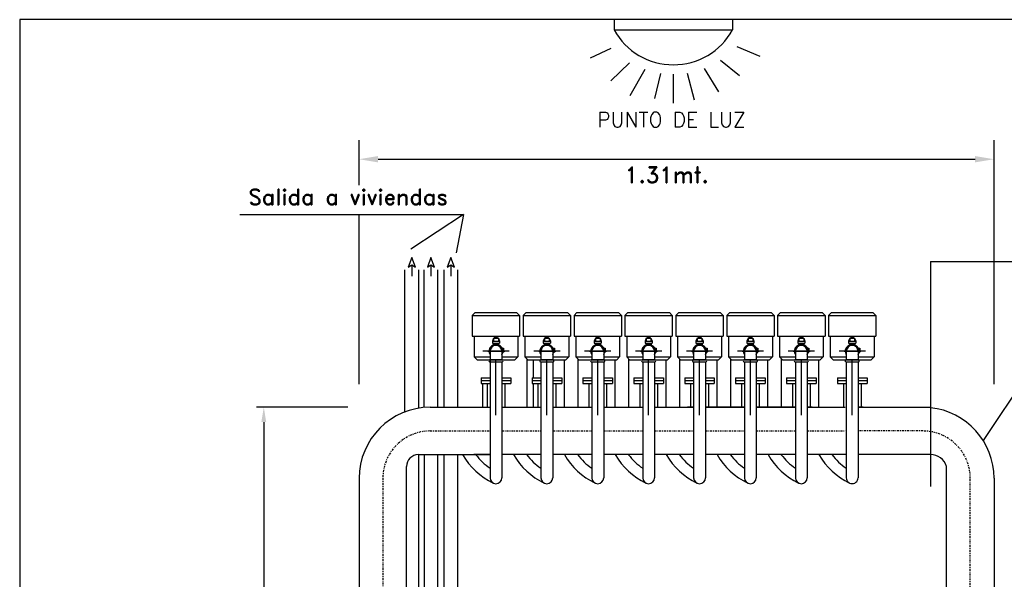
# Model space of a CAD drawing. Header units: millimetres. Extents: x -1738 to -1421, y 322 to 602.
# Tile 8 of 9: x -1612 to -1487, y 522 to 593. Entities that reach past the tile are written whole.
import ezdxf
from ezdxf.enums import TextEntityAlignment as Align

# ---------------------------------------------------------------- set-up
doc = ezdxf.new("R2010")
doc.units = ezdxf.units.MM
doc.linetypes.add('TRAZO_Y_PUNTO', pattern=[1, 0.5, -0.25, 0, -0.25])
for name, color, linetype in [('01___RLLN', 7, 'Continuous'), ('03___FON', 7, 'Continuous'), ('POLIET', 7, 'Continuous')]:
    doc.layers.add(name, color=color, linetype=linetype)
doc.styles.add('ESTANDAR', font='romans.shx')
doc.styles.add('ROMANC', font='ROMAND.SHX')

msp = doc.modelspace()

# ---------------------------------------------------------------- linework, layer by layer
at = {"color": 1, "lineweight": -3, "ltscale": 0.5}
for p, q in [((-1612.17, 593.36), (-1612.17, 396.45)), ((-1446.37, 593.36), (-1612.17, 593.36))]:
    msp.add_line(p, q, dxfattribs=at)
at = {"lineweight": -3, "ltscale": 0.5}
for p, q in [((-1536.9, 593.36), (-1536.9, 592.07)), ((-1521.9, 593.36), (-1521.9, 592.07)), ((-1536.9, 592.07), (-1521.9, 592.07)), ((-1521.35, 589.96), (-1518.46, 588.74)), ((-1537.31, 589.71), (-1539.95, 588.49)), ((-1534.96, 587.9), (-1537.31, 585.59)), ((-1523.44, 588.21), (-1521.02, 586.27)), ((-1533.02, 587.03), (-1534.92, 583.71)), ((-1531.02, 586.55), (-1531.77, 583.37)), ((-1529.4, 586.44), (-1529.4, 582.78)), ((-1527.63, 586.59), (-1526.74, 583.2)), ((-1525.51, 587.16), (-1523.67, 584.23)), ((-1584.3, 568.67), (-1555.96, 568.67)), ((-1555.96, 568.67), (-1562.63, 564.27)), ((-1555.96, 568.67), (-1556.9, 563.82)), ((-1562.51, 563.23), (-1562.96, 562)), ((-1562.06, 562), (-1562.51, 563.23)), ((-1560.1, 563.23), (-1560.55, 562)), ((-1559.65, 562), (-1560.1, 563.23)), ((-1557.57, 563.23), (-1558.02, 562)), ((-1557.12, 562), (-1557.57, 563.23)), ((-1496.85, 562.73), (-1496.85, 534.23)), ((-1496.85, 562.73), (-1483.69, 562.73)), ((-1562.96, 562), (-1562.51, 562.29)), ((-1562.51, 562.29), (-1562.51, 560.88)), ((-1562.51, 562.29), (-1562.06, 562)), ((-1560.55, 562), (-1560.1, 562.29)), ((-1560.1, 562.29), (-1560.1, 560.88)), ((-1560.1, 562.29), (-1559.65, 562)), ((-1558.02, 562), (-1557.57, 562.29)), ((-1557.57, 562.29), (-1557.57, 560.88)), ((-1557.57, 562.29), (-1557.12, 562)), ((-1554.49, 556.26), (-1554.86, 555.89)), ((-1554.49, 556.26), (-1549.24, 556.26)), ((-1549.24, 556.26), (-1548.86, 555.89)), ((-1548.04, 556.26), (-1548.42, 555.89)), ((-1548.04, 556.26), (-1542.79, 556.26)), ((-1542.79, 556.26), (-1542.42, 555.89)), ((-1541.6, 556.26), (-1541.97, 555.89)), ((-1541.6, 556.26), (-1536.35, 556.26)), ((-1536.35, 556.26), (-1535.97, 555.89)), ((-1535.15, 556.26), (-1535.53, 555.89)), ((-1535.15, 556.26), (-1529.9, 556.26)), ((-1529.9, 556.26), (-1529.53, 555.89)), ((-1528.71, 556.26), (-1529.08, 555.89)), ((-1528.71, 556.26), (-1523.46, 556.26)), ((-1523.46, 556.26), (-1523.08, 555.89)), ((-1522.26, 556.26), (-1522.64, 555.89)), ((-1522.26, 556.26), (-1517.01, 556.26)), ((-1517.01, 556.26), (-1516.64, 555.89)), ((-1515.82, 556.26), (-1516.19, 555.89)), ((-1515.82, 556.26), (-1510.57, 556.26)), ((-1510.57, 556.26), (-1510.19, 555.89)), ((-1509.37, 556.26), (-1509.75, 555.89)), ((-1509.37, 556.26), (-1504.12, 556.26)), ((-1504.12, 556.26), (-1503.75, 555.89)), ((-1554.86, 555.89), (-1548.86, 555.89)), ((-1548.42, 555.89), (-1542.42, 555.89)), ((-1541.97, 555.89), (-1535.97, 555.89)), ((-1535.53, 555.89), (-1529.53, 555.89)), ((-1529.08, 555.89), (-1523.08, 555.89)), ((-1522.64, 555.89), (-1516.64, 555.89)), ((-1516.19, 555.89), (-1510.19, 555.89)), ((-1509.75, 555.89), (-1503.75, 555.89)), ((-1554.86, 553.26), (-1554.64, 553.26)), ((-1554.64, 553.26), (-1548.86, 553.26)), ((-1552.01, 553.03), (-1552.01, 553.12)), ((-1551.71, 553.03), (-1551.71, 553.12)), ((-1548.42, 553.26), (-1548.19, 553.26)), ((-1548.19, 553.26), (-1542.42, 553.26)), ((-1545.57, 553.03), (-1545.57, 553.12)), ((-1545.27, 553.03), (-1545.27, 553.12)), ((-1541.97, 553.26), (-1541.75, 553.26)), ((-1541.75, 553.26), (-1535.97, 553.26)), ((-1539.12, 553.03), (-1539.12, 553.12)), ((-1538.82, 553.03), (-1538.82, 553.12)), ((-1535.53, 553.26), (-1535.3, 553.26)), ((-1535.3, 553.26), (-1529.53, 553.26)), ((-1532.68, 553.03), (-1532.68, 553.12)), ((-1532.38, 553.03), (-1532.38, 553.12)), ((-1529.08, 553.26), (-1528.86, 553.26)), ((-1528.86, 553.26), (-1523.08, 553.26)), ((-1526.23, 553.03), (-1526.23, 553.12)), ((-1525.93, 553.03), (-1525.93, 553.12)), ((-1522.64, 553.26), (-1522.41, 553.26)), ((-1522.41, 553.26), (-1516.64, 553.26)), ((-1519.79, 553.03), (-1519.79, 553.12)), ((-1519.49, 553.03), (-1519.49, 553.12)), ((-1516.19, 553.26), (-1515.97, 553.26)), ((-1515.97, 553.26), (-1510.19, 553.26)), ((-1513.34, 553.03), (-1513.34, 553.12)), ((-1513.04, 553.03), (-1513.04, 553.12)), ((-1509.75, 553.26), (-1509.52, 553.26)), ((-1509.52, 553.26), (-1503.75, 553.26)), ((-1506.9, 553.03), (-1506.9, 553.12)), ((-1506.6, 553.03), (-1506.6, 553.12)), ((-1552.89, 551.35), (-1550.75, 551.35)), ((-1546.45, 551.35), (-1544.3, 551.35)), ((-1540, 551.35), (-1537.86, 551.35)), ((-1533.56, 551.35), (-1531.41, 551.35)), ((-1527.11, 551.35), (-1524.97, 551.35)), ((-1520.67, 551.35), (-1518.52, 551.35)), ((-1514.22, 551.35), (-1512.08, 551.35)), ((-1507.78, 551.35), (-1505.64, 551.35)), ((-1482.45, 551.6), (-1490.18, 540.07)), ((-1554.64, 550.64), (-1552.61, 550.64)), ((-1554.64, 550.64), (-1554.26, 550.26)), ((-1554.26, 550.26), (-1552.61, 550.26)), ((-1552.69, 550.03), (-1551.04, 550.03)), ((-1551.86, 545.37), (-1551.86, 550.25)), ((-1551.11, 550.64), (-1549.09, 550.64)), ((-1551.11, 550.26), (-1549.46, 550.26)), ((-1549.09, 550.64), (-1549.46, 550.26)), ((-1548.19, 550.64), (-1547.82, 550.26)), ((-1548.19, 550.64), (-1546.17, 550.64)), ((-1547.82, 550.26), (-1546.17, 550.26)), ((-1546.24, 550.03), (-1544.59, 550.03)), ((-1545.42, 545.37), (-1545.42, 550.25)), ((-1544.67, 550.64), (-1542.64, 550.64)), ((-1544.67, 550.26), (-1543.02, 550.26)), ((-1542.64, 550.64), (-1543.02, 550.26)), ((-1541.75, 550.64), (-1541.37, 550.26)), ((-1541.75, 550.64), (-1539.72, 550.64)), ((-1541.37, 550.26), (-1539.72, 550.26)), ((-1539.8, 550.03), (-1538.15, 550.03)), ((-1538.97, 545.37), (-1538.97, 550.25)), ((-1538.22, 550.64), (-1536.2, 550.64)), ((-1538.22, 550.26), (-1536.57, 550.26)), ((-1536.2, 550.64), (-1536.57, 550.26)), ((-1535.3, 550.64), (-1534.93, 550.26)), ((-1535.3, 550.64), (-1533.28, 550.64)), ((-1534.93, 550.26), (-1533.28, 550.26)), ((-1533.35, 550.03), (-1531.7, 550.03)), ((-1532.53, 545.37), (-1532.53, 550.25)), ((-1531.78, 550.64), (-1529.75, 550.64)), ((-1531.78, 550.26), (-1530.13, 550.26)), ((-1529.75, 550.64), (-1530.13, 550.26)), ((-1528.86, 550.64), (-1528.48, 550.26)), ((-1528.86, 550.64), (-1526.83, 550.64)), ((-1528.48, 550.26), (-1526.83, 550.26)), ((-1526.91, 550.03), (-1525.26, 550.03)), ((-1526.08, 545.37), (-1526.08, 550.25)), ((-1525.33, 550.64), (-1523.31, 550.64)), ((-1525.33, 550.26), (-1523.68, 550.26)), ((-1523.31, 550.64), (-1523.68, 550.26)), ((-1522.41, 550.64), (-1522.04, 550.26)), ((-1522.41, 550.64), (-1520.39, 550.64)), ((-1522.04, 550.26), (-1520.39, 550.26)), ((-1520.46, 550.03), (-1518.81, 550.03)), ((-1519.64, 545.37), (-1519.64, 550.25)), ((-1518.89, 550.64), (-1516.86, 550.64)), ((-1518.89, 550.26), (-1517.24, 550.26)), ((-1516.86, 550.64), (-1517.24, 550.26)), ((-1515.97, 550.64), (-1515.59, 550.26)), ((-1515.97, 550.64), (-1513.94, 550.64)), ((-1515.59, 550.26), (-1513.94, 550.26)), ((-1514.02, 550.03), (-1512.37, 550.03)), ((-1513.19, 545.37), (-1513.19, 550.25)), ((-1512.44, 550.64), (-1510.42, 550.64)), ((-1512.44, 550.26), (-1510.79, 550.26)), ((-1510.42, 550.64), (-1510.79, 550.26)), ((-1509.52, 550.64), (-1507.5, 550.64)), ((-1509.52, 550.64), (-1509.15, 550.26)), ((-1509.15, 550.26), (-1507.5, 550.26)), ((-1507.57, 550.03), (-1505.92, 550.03)), ((-1506.75, 545.37), (-1506.75, 550.25)), ((-1506, 550.64), (-1503.97, 550.64)), ((-1506, 550.26), (-1504.35, 550.26)), ((-1503.97, 550.64), (-1504.35, 550.26)), ((-1553.74, 548.01), (-1552.61, 548.01)), ((-1553.74, 548.01), (-1553.74, 547.26)), ((-1553.74, 547.64), (-1552.61, 547.64)), ((-1551.86, 543.27), (-1551.86, 548.15)), ((-1551.11, 548.01), (-1549.99, 548.01)), ((-1551.11, 547.64), (-1549.99, 547.64)), ((-1549.99, 548.01), (-1549.99, 547.26)), ((-1547.29, 548.01), (-1547.29, 547.26)), ((-1547.29, 548.01), (-1546.17, 548.01)), ((-1547.29, 547.64), (-1546.17, 547.64)), ((-1545.42, 543.27), (-1545.42, 548.15)), ((-1544.67, 548.01), (-1543.54, 548.01)), ((-1544.67, 547.64), (-1543.54, 547.64)), ((-1543.54, 548.01), (-1543.54, 547.26)), ((-1540.85, 548.01), (-1540.85, 547.26)), ((-1540.85, 548.01), (-1539.72, 548.01)), ((-1540.85, 547.64), (-1539.72, 547.64)), ((-1538.97, 543.27), (-1538.97, 548.15)), ((-1538.22, 548.01), (-1537.1, 548.01)), ((-1538.22, 547.64), (-1537.1, 547.64)), ((-1537.1, 548.01), (-1537.1, 547.26)), ((-1534.4, 548.01), (-1534.4, 547.26)), ((-1534.4, 548.01), (-1533.28, 548.01)), ((-1534.4, 547.64), (-1533.28, 547.64)), ((-1532.53, 543.27), (-1532.53, 548.15)), ((-1531.78, 548.01), (-1530.65, 548.01)), ((-1531.78, 547.64), (-1530.65, 547.64)), ((-1530.65, 548.01), (-1530.65, 547.26)), ((-1527.96, 548.01), (-1527.96, 547.26)), ((-1527.96, 548.01), (-1526.83, 548.01)), ((-1527.96, 547.64), (-1526.83, 547.64)), ((-1526.08, 543.27), (-1526.08, 548.15)), ((-1525.33, 548.01), (-1524.21, 548.01)), ((-1525.33, 547.64), (-1524.21, 547.64)), ((-1524.21, 548.01), (-1524.21, 547.26)), ((-1521.51, 548.01), (-1521.51, 547.26)), ((-1521.51, 548.01), (-1520.39, 548.01)), ((-1521.51, 547.64), (-1520.39, 547.64)), ((-1519.64, 543.27), (-1519.64, 548.15)), ((-1518.89, 548.01), (-1517.76, 548.01)), ((-1518.89, 547.64), (-1517.76, 547.64)), ((-1517.76, 548.01), (-1517.76, 547.26)), ((-1515.07, 548.01), (-1515.07, 547.26)), ((-1515.07, 548.01), (-1513.94, 548.01)), ((-1515.07, 547.64), (-1513.94, 547.64)), ((-1513.19, 543.27), (-1513.19, 548.15)), ((-1512.44, 548.01), (-1511.32, 548.01)), ((-1512.44, 547.64), (-1511.32, 547.64)), ((-1511.32, 548.01), (-1511.32, 547.26)), ((-1508.62, 548.01), (-1507.5, 548.01)), ((-1508.62, 548.01), (-1508.62, 547.26)), ((-1508.62, 547.64), (-1507.5, 547.64)), ((-1506.75, 543.27), (-1506.75, 548.15)), ((-1506, 548.01), (-1504.87, 548.01)), ((-1506, 547.64), (-1504.87, 547.64)), ((-1504.87, 548.01), (-1504.87, 547.26)), ((-1553.74, 547.26), (-1552.61, 547.26)), ((-1552.99, 547.26), (-1552.99, 544.26)), ((-1551.11, 547.26), (-1549.99, 547.26)), ((-1550.74, 547.26), (-1550.74, 544.26)), ((-1547.29, 547.26), (-1546.17, 547.26)), ((-1546.54, 547.26), (-1546.54, 544.26)), ((-1544.67, 547.26), (-1543.54, 547.26)), ((-1544.29, 547.26), (-1544.29, 544.26)), ((-1540.85, 547.26), (-1539.72, 547.26)), ((-1540.1, 547.26), (-1540.1, 544.26)), ((-1538.22, 547.26), (-1537.1, 547.26)), ((-1537.85, 547.26), (-1537.85, 544.26)), ((-1534.4, 547.26), (-1533.28, 547.26)), ((-1533.65, 547.26), (-1533.65, 544.26)), ((-1531.78, 547.26), (-1530.65, 547.26)), ((-1531.4, 547.26), (-1531.4, 544.26)), ((-1527.96, 547.26), (-1526.83, 547.26)), ((-1527.21, 547.26), (-1527.21, 544.26)), ((-1525.33, 547.26), (-1524.21, 547.26)), ((-1524.96, 547.26), (-1524.96, 544.26)), ((-1521.51, 547.26), (-1520.39, 547.26)), ((-1520.76, 547.26), (-1520.76, 544.26)), ((-1518.89, 547.26), (-1517.76, 547.26)), ((-1518.51, 547.26), (-1518.51, 544.26)), ((-1515.07, 547.26), (-1513.94, 547.26)), ((-1514.32, 547.26), (-1514.32, 544.26)), ((-1512.44, 547.26), (-1511.32, 547.26)), ((-1512.07, 547.26), (-1512.07, 544.26)), ((-1508.62, 547.26), (-1507.5, 547.26)), ((-1507.87, 547.26), (-1507.87, 544.26)), ((-1506, 547.26), (-1504.87, 547.26)), ((-1505.62, 547.26), (-1505.62, 544.26)), ((-1560.19, 544.26), (-1552.61, 544.26)), ((-1551.11, 544.26), (-1546.17, 544.26)), ((-1544.67, 544.26), (-1539.72, 544.26)), ((-1538.22, 544.26), (-1533.28, 544.26)), ((-1531.78, 544.26), (-1526.83, 544.26)), ((-1531.78, 544.26), (-1527.61, 544.26)), ((-1526.83, 544.26), (-1527.61, 544.26)), ((-1526.83, 544.26), (-1527.61, 544.26)), ((-1520.39, 544.26), (-1525.33, 544.26)), ((-1525.33, 544.26), (-1520.39, 544.26)), ((-1520.39, 544.26), (-1525.33, 544.26)), ((-1513.94, 544.26), (-1518.89, 544.26)), ((-1518.89, 544.26), (-1513.94, 544.26)), ((-1513.94, 544.26), (-1518.89, 544.26)), ((-1512.44, 544.26), (-1507.62, 544.26)), ((-1511.81, 544.26), (-1512.44, 544.26)), ((-1511.81, 544.26), (-1512.44, 544.26)), ((-1505.37, 544.26), (-1506, 544.26)), ((-1506, 544.26), (-1496.85, 544.26)), ((-1561.69, 538.26), (-1552.61, 538.26)), ((-1552.61, 538.26), (-1554.67, 538.26)), ((-1546.17, 538.26), (-1551.11, 538.26)), ((-1539.72, 538.26), (-1544.67, 538.26)), ((-1533.28, 538.26), (-1538.22, 538.26)), ((-1526.83, 538.26), (-1531.78, 538.26)), ((-1520.39, 538.26), (-1525.33, 538.26)), ((-1513.94, 538.26), (-1518.89, 538.26)), ((-1507.5, 538.26), (-1512.44, 538.26)), ((-1496.85, 538.26), (-1506, 538.26)), ((-1494.79, 510.33), (-1494.79, 536.76)), ((-1488.79, 535.26), (-1488.79, 459.04))]:
    msp.add_line(p, q, dxfattribs=at)
at = {"color": 0, "linetype": 'ByBlock', "lineweight": -3, "ltscale": 0.5}
for p, q in [((-1569.19, 572.4), (-1569.19, 578.1)), ((-1488.79, 547.19), (-1488.79, 578.1)), ((-1566.79, 575.68), (-1491.19, 575.68)), ((-1569.19, 547.19), (-1569.19, 568.67)), ((-1570.63, 544.26), (-1582.17, 544.26))]:
    msp.add_line(p, q, dxfattribs=at)
at = {"linetype": 'Continuous', "lineweight": -3, "ltscale": 0.5}
for p, q in [((-1554.86, 555.89), (-1554.86, 553.26)), ((-1548.86, 555.89), (-1548.86, 553.26)), ((-1548.42, 555.89), (-1548.42, 553.26)), ((-1542.42, 555.89), (-1542.42, 553.26)), ((-1541.97, 555.89), (-1541.97, 553.26)), ((-1535.97, 555.89), (-1535.97, 553.26)), ((-1535.53, 555.89), (-1535.53, 553.26)), ((-1529.53, 555.89), (-1529.53, 553.26)), ((-1529.08, 555.89), (-1529.08, 553.26)), ((-1523.08, 555.89), (-1523.08, 553.26)), ((-1522.64, 555.89), (-1522.64, 553.26)), ((-1516.64, 555.89), (-1516.64, 553.26)), ((-1516.19, 555.89), (-1516.19, 553.26)), ((-1510.19, 555.89), (-1510.19, 553.26)), ((-1510.19, 555.89), (-1510.19, 553.26)), ((-1509.75, 555.89), (-1509.75, 553.26)), ((-1503.75, 555.89), (-1503.75, 553.26)), ((-1554.64, 553.26), (-1554.64, 550.64)), ((-1552.31, 552.62), (-1552.31, 552.36)), ((-1552.16, 553.03), (-1552.16, 552.62)), ((-1551.56, 553.03), (-1551.56, 552.62)), ((-1551.41, 552.62), (-1551.41, 552.36)), ((-1549.09, 553.26), (-1549.09, 550.64)), ((-1548.19, 553.26), (-1548.19, 550.64)), ((-1545.87, 552.62), (-1545.87, 552.36)), ((-1545.72, 553.03), (-1545.72, 552.62)), ((-1545.12, 553.03), (-1545.12, 552.62)), ((-1544.97, 552.62), (-1544.97, 552.36)), ((-1542.64, 553.26), (-1542.64, 550.64)), ((-1541.75, 553.26), (-1541.75, 550.64)), ((-1539.42, 552.62), (-1539.42, 552.36)), ((-1539.27, 553.03), (-1539.27, 552.62)), ((-1538.67, 553.03), (-1538.67, 552.62)), ((-1538.52, 552.62), (-1538.52, 552.36)), ((-1536.2, 553.26), (-1536.2, 550.64)), ((-1535.3, 553.26), (-1535.3, 550.64)), ((-1532.98, 552.62), (-1532.98, 552.36)), ((-1532.83, 553.03), (-1532.83, 552.62)), ((-1532.23, 553.03), (-1532.23, 552.62)), ((-1532.08, 552.62), (-1532.08, 552.36)), ((-1529.75, 553.26), (-1529.75, 550.64)), ((-1528.86, 553.26), (-1528.86, 550.64)), ((-1526.53, 552.62), (-1526.53, 552.36)), ((-1526.38, 553.03), (-1526.38, 552.62)), ((-1525.78, 553.03), (-1525.78, 552.62)), ((-1525.63, 552.62), (-1525.63, 552.36)), ((-1523.31, 553.26), (-1523.31, 550.64)), ((-1522.41, 553.26), (-1522.41, 550.64)), ((-1520.09, 552.62), (-1520.09, 552.36)), ((-1519.94, 553.03), (-1519.94, 552.62)), ((-1519.34, 553.03), (-1519.34, 552.62)), ((-1519.19, 552.62), (-1519.19, 552.36)), ((-1516.86, 553.26), (-1516.86, 550.64)), ((-1515.97, 553.26), (-1515.97, 550.64)), ((-1513.64, 552.62), (-1513.64, 552.36)), ((-1513.49, 553.03), (-1513.49, 552.62)), ((-1512.89, 553.03), (-1512.89, 552.62)), ((-1512.74, 552.62), (-1512.74, 552.36)), ((-1510.42, 553.26), (-1510.42, 550.64)), ((-1509.52, 553.26), (-1509.52, 550.64)), ((-1507.2, 552.62), (-1507.2, 552.36)), ((-1507.05, 553.03), (-1507.05, 552.62)), ((-1506.45, 553.03), (-1506.45, 552.62)), ((-1506.3, 552.62), (-1506.3, 552.36)), ((-1503.97, 553.26), (-1503.97, 550.64)), ((-1552.61, 551.35), (-1552.61, 550.25)), ((-1552.2, 552.36), (-1552.2, 552.16)), ((-1551.53, 552.36), (-1551.53, 552.16)), ((-1551.11, 551.35), (-1551.11, 550.25)), ((-1546.17, 551.35), (-1546.17, 550.25)), ((-1545.75, 552.36), (-1545.75, 552.16)), ((-1545.08, 552.36), (-1545.08, 552.16)), ((-1544.67, 551.35), (-1544.67, 550.25)), ((-1539.72, 551.35), (-1539.72, 550.25)), ((-1539.31, 552.36), (-1539.31, 552.16)), ((-1538.64, 552.36), (-1538.64, 552.16)), ((-1538.22, 551.35), (-1538.22, 550.25)), ((-1533.28, 551.35), (-1533.28, 550.25)), ((-1532.86, 552.36), (-1532.86, 552.16)), ((-1532.19, 552.36), (-1532.19, 552.16)), ((-1531.78, 551.35), (-1531.78, 550.25)), ((-1526.83, 551.35), (-1526.83, 550.25)), ((-1526.42, 552.36), (-1526.42, 552.16)), ((-1525.75, 552.36), (-1525.75, 552.16)), ((-1525.33, 551.35), (-1525.33, 550.25)), ((-1520.39, 551.35), (-1520.39, 550.25)), ((-1519.97, 552.36), (-1519.97, 552.16)), ((-1519.3, 552.36), (-1519.3, 552.16)), ((-1518.89, 551.35), (-1518.89, 550.25)), ((-1513.94, 551.35), (-1513.94, 550.25)), ((-1513.53, 552.36), (-1513.53, 552.16)), ((-1512.86, 552.36), (-1512.86, 552.16)), ((-1512.44, 551.35), (-1512.44, 550.25)), ((-1507.5, 551.35), (-1507.5, 550.25)), ((-1507.08, 552.36), (-1507.08, 552.16)), ((-1506.41, 552.36), (-1506.41, 552.16)), ((-1506, 551.35), (-1506, 550.25)), ((-1552.61, 550.03), (-1552.61, 535.74)), ((-1551.11, 550.03), (-1551.11, 535.74)), ((-1546.17, 550.03), (-1546.17, 535.74)), ((-1544.67, 550.03), (-1544.67, 535.74)), ((-1539.72, 550.03), (-1539.72, 535.74)), ((-1538.22, 550.03), (-1538.22, 535.74)), ((-1533.28, 550.03), (-1533.28, 535.74)), ((-1531.78, 550.03), (-1531.78, 535.74)), ((-1526.83, 550.03), (-1526.83, 535.74)), ((-1525.33, 550.03), (-1525.33, 535.74)), ((-1520.39, 550.03), (-1520.39, 535.74)), ((-1518.89, 550.03), (-1518.89, 535.74)), ((-1513.94, 550.03), (-1513.94, 535.74)), ((-1512.44, 550.03), (-1512.44, 535.74)), ((-1507.5, 550.04), (-1507.5, 535.74)), ((-1506, 550.04), (-1506, 535.34)), ((-1552.61, 549.25), (-1552.61, 548.15)), ((-1551.11, 549.25), (-1551.11, 548.15)), ((-1546.17, 549.25), (-1546.17, 548.15)), ((-1544.67, 549.25), (-1544.67, 548.15)), ((-1539.72, 549.25), (-1539.72, 548.15)), ((-1538.22, 549.25), (-1538.22, 548.15)), ((-1533.28, 549.25), (-1533.28, 548.15)), ((-1531.78, 549.25), (-1531.78, 548.15)), ((-1526.83, 549.25), (-1526.83, 548.15)), ((-1525.33, 549.25), (-1525.33, 548.15)), ((-1520.39, 549.25), (-1520.39, 548.15)), ((-1518.89, 549.25), (-1518.89, 548.15)), ((-1513.94, 549.25), (-1513.94, 548.15)), ((-1512.44, 549.25), (-1512.44, 548.15)), ((-1507.5, 549.25), (-1507.5, 548.15)), ((-1506, 549.25), (-1506, 548.15)), ((-1552.61, 547.93), (-1552.61, 535.33)), ((-1551.11, 547.93), (-1551.11, 535.33)), ((-1546.17, 547.93), (-1546.17, 535.33)), ((-1544.67, 547.93), (-1544.67, 535.33)), ((-1539.72, 547.93), (-1539.72, 535.33)), ((-1538.22, 547.93), (-1538.22, 535.33)), ((-1533.28, 547.93), (-1533.28, 535.33)), ((-1531.78, 547.93), (-1531.78, 535.33)), ((-1526.83, 547.93), (-1526.83, 535.33)), ((-1525.33, 547.93), (-1525.33, 535.33)), ((-1520.39, 547.93), (-1520.39, 535.33)), ((-1518.89, 547.93), (-1518.89, 535.33)), ((-1513.94, 547.93), (-1513.94, 535.33)), ((-1512.44, 547.93), (-1512.44, 535.33)), ((-1507.5, 547.93), (-1507.5, 535.34)), ((-1506, 547.93), (-1506, 539.76))]:
    msp.add_line(p, q, dxfattribs=at)
at = {"linetype": 'TRAZO_Y_PUNTO', "lineweight": -3, "ltscale": 0.5}
for p, q in [((-1560.19, 541.26), (-1552.61, 541.26)), ((-1551.11, 541.26), (-1546.17, 541.26)), ((-1544.67, 541.26), (-1539.72, 541.26)), ((-1538.22, 541.26), (-1533.28, 541.26)), ((-1531.78, 541.26), (-1526.83, 541.26)), ((-1525.33, 541.26), (-1520.39, 541.26)), ((-1518.89, 541.26), (-1513.94, 541.26)), ((-1512.44, 541.26), (-1507.62, 541.26)), ((-1497.79, 541.26), (-1506, 541.26)), ((-1566.19, 535.26), (-1566.19, 476.41)), ((-1491.79, 460.54), (-1491.79, 535.26))]:
    msp.add_line(p, q, dxfattribs=at)
at = {"lineweight": -3, "ltscale": 0.5}
for centre, radius, start, end in [((-1529.4, 596.2), 8.56, 208.8234, 331.1766), ((-1552.64, 550.14), 0.122, 112.6199, 247.3801), ((-1551.08, 550.14), 0.122, 292.6199, 67.3801), ((-1546.19, 550.14), 0.122, 112.6199, 247.3801), ((-1544.64, 550.14), 0.122, 292.6199, 67.3801), ((-1539.75, 550.14), 0.122, 112.6199, 247.3801), ((-1538.19, 550.14), 0.122, 292.6199, 67.3801), ((-1533.3, 550.14), 0.122, 112.6199, 247.3801), ((-1531.75, 550.14), 0.122, 292.6199, 67.3801), ((-1526.86, 550.14), 0.122, 112.6199, 247.3801), ((-1525.3, 550.14), 0.122, 292.6199, 67.3801), ((-1520.42, 550.14), 0.122, 112.6199, 247.3801), ((-1518.86, 550.14), 0.122, 292.6199, 67.3801), ((-1513.97, 550.14), 0.122, 112.6199, 247.3801), ((-1512.42, 550.14), 0.122, 292.6199, 67.3801), ((-1507.53, 550.14), 0.122, 112.6199, 247.3801), ((-1505.97, 550.14), 0.122, 292.6199, 67.3801), ((-1560.19, 535.26), 9, 90, 180), ((-1497.79, 535.26), 9, 0, 84.0214), ((-1561.69, 536.76), 1.5, 90, 180), ((-1496.85, 536.09), 2.17, 17.9725, 89.9748), ((-1551.86, 535.33), 0.75, 180, 0), ((-1545.42, 535.33), 0.75, 180, 0), ((-1538.97, 535.33), 0.75, 180, 0), ((-1532.53, 535.33), 0.75, 180, 0), ((-1526.08, 535.33), 0.75, 180, 0), ((-1519.64, 535.33), 0.75, 180, 0), ((-1513.19, 535.33), 0.75, 180, 0), ((-1506.75, 535.34), 0.75, 180, 282.4267), ((-1506.75, 535.34), 0.75, 257.5733, 0)]:
    msp.add_arc(centre, radius, start, end, dxfattribs=at)
at = {"linetype": 'TRAZO_Y_PUNTO', "lineweight": -3, "ltscale": 0.5}
for centre, start, end in [((-1560.19, 535.26), 90, 180), ((-1497.79, 535.26), 0, 90)]:
    msp.add_arc(centre, 6, start, end, dxfattribs=at)
at = {"color": 0, "linetype": 'ByBlock', "lineweight": -3, "ltscale": 0.5}
for points in [[(-1566.79, 576.08), (-1566.79, 575.28), (-1569.19, 575.68)], [(-1491.19, 576.08), (-1491.19, 575.28), (-1488.79, 575.68)], [(-1581.57, 542.39), (-1580.95, 542.39), (-1581.26, 544.26)]]:
    msp.add_solid(points, dxfattribs=at)
at = {"layer": '01___RLLN', "color": 7, "linetype": 'Continuous', "lineweight": -3}
for p, q in [((-1563.38, 543.68), (-1563.38, 561.65)), ((-1561.69, 561.65), (-1561.69, 544.13)), ((-1560.97, 544.23), (-1560.97, 561.65)), ((-1559.28, 561.65), (-1559.28, 556.26)), ((-1558.43, 544.26), (-1558.43, 561.65)), ((-1556.75, 561.65), (-1556.75, 544.26)), ((-1559.28, 556.26), (-1559.28, 544.26)), ((-1552.61, 551.35), (-1552.61, 542.9)), ((-1563.38, 543.68), (-1563.38, 550.26)), ((-1561.69, 550.4), (-1561.69, 544.26)), ((-1547.95, 550.4), (-1547.95, 544.26)), ((-1547.1, 548.01), (-1547.1, 550.26)), ((-1543.2, 544.26), (-1543.2, 550.26)), ((-1541.51, 550.4), (-1541.51, 544.26)), ((-1536.75, 544.26), (-1536.75, 550.26)), ((-1535.07, 550.4), (-1535.07, 544.26)), ((-1530.31, 544.26), (-1530.31, 550.26)), ((-1528.62, 550.4), (-1528.62, 544.26)), ((-1523.86, 544.26), (-1523.86, 550.26)), ((-1522.18, 550.4), (-1522.18, 544.26)), ((-1517.42, 544.26), (-1517.42, 550.26)), ((-1515.73, 550.4), (-1515.73, 544.26)), ((-1510.98, 544.27), (-1510.98, 550.27)), ((-1553.55, 547.26), (-1553.55, 544.26)), ((-1547.1, 544.23), (-1547.1, 547.26)), ((-1561.69, 538.26), (-1561.69, 508.83)), ((-1560.97, 538.26), (-1560.97, 508.8)), ((-1559.28, 538.26), (-1559.28, 508.83)), ((-1558.43, 508.83), (-1558.43, 538.26)), ((-1556.75, 538.26), (-1556.75, 508.83)), ((-1546.17, 538.26), (-1546.17, 536.56)), ((-1563.19, 510.33), (-1563.19, 536.76)), ((-1569.19, 535.26), (-1569.19, 476.41))]:
    msp.add_line(p, q, dxfattribs=at)
at = {"layer": '03___FON', "linetype": 'ByBlock'}
msp.add_line((-1581.26, 542.39), (-1581.26, 469.28), dxfattribs=at)
at = {"layer": 'POLIET', "lineweight": -3, "ltscale": 0.5}
for p, q in [((-1552.16, 553.03), (-1552.31, 552.62)), ((-1552.31, 552.62), (-1551.41, 552.62)), ((-1552.16, 553.03), (-1551.56, 553.03)), ((-1551.56, 553.03), (-1552.05, 553.03)), ((-1551.79, 553.15), (-1551.94, 553.15)), ((-1551.56, 553.03), (-1551.41, 552.62)), ((-1545.72, 553.03), (-1545.87, 552.62)), ((-1545.87, 552.62), (-1544.97, 552.62)), ((-1545.72, 553.03), (-1545.12, 553.03)), ((-1545.12, 553.03), (-1545.6, 553.03)), ((-1545.34, 553.15), (-1545.49, 553.15)), ((-1545.12, 553.03), (-1544.97, 552.62)), ((-1539.27, 553.03), (-1539.42, 552.62)), ((-1539.42, 552.62), (-1538.52, 552.62)), ((-1539.27, 553.03), (-1538.67, 553.03)), ((-1538.67, 553.03), (-1539.16, 553.03)), ((-1538.9, 553.15), (-1539.05, 553.15)), ((-1538.67, 553.03), (-1538.52, 552.62)), ((-1532.83, 553.03), (-1532.98, 552.62)), ((-1532.98, 552.62), (-1532.08, 552.62)), ((-1532.83, 553.03), (-1532.23, 553.03)), ((-1532.23, 553.03), (-1532.71, 553.03)), ((-1532.45, 553.15), (-1532.6, 553.15)), ((-1532.23, 553.03), (-1532.08, 552.62)), ((-1526.38, 553.03), (-1526.53, 552.62)), ((-1526.53, 552.62), (-1525.63, 552.62)), ((-1526.38, 553.03), (-1525.78, 553.03)), ((-1525.78, 553.03), (-1526.27, 553.03)), ((-1526.01, 553.15), (-1526.16, 553.15)), ((-1525.78, 553.03), (-1525.63, 552.62)), ((-1519.94, 553.03), (-1520.09, 552.62)), ((-1520.09, 552.62), (-1519.19, 552.62)), ((-1519.94, 553.03), (-1519.34, 553.03)), ((-1519.34, 553.03), (-1519.83, 553.03)), ((-1519.56, 553.15), (-1519.71, 553.15)), ((-1519.34, 553.03), (-1519.19, 552.62)), ((-1513.49, 553.03), (-1513.64, 552.62)), ((-1513.64, 552.62), (-1512.74, 552.62)), ((-1513.49, 553.03), (-1512.89, 553.03)), ((-1512.89, 553.03), (-1513.38, 553.03)), ((-1513.12, 553.15), (-1513.27, 553.15)), ((-1512.89, 553.03), (-1512.74, 552.62)), ((-1507.05, 553.03), (-1507.2, 552.62)), ((-1507.2, 552.62), (-1506.3, 552.62)), ((-1507.05, 553.03), (-1506.45, 553.03)), ((-1506.45, 553.03), (-1506.94, 553.03)), ((-1506.67, 553.15), (-1506.82, 553.15)), ((-1506.45, 553.03), (-1506.3, 552.62)), ((-1551.86, 551.35), (-1553.52, 551.35)), ((-1550.2, 551.35), (-1553.44, 551.35)), ((-1552.31, 552.36), (-1551.41, 552.36)), ((-1551.07, 551.74), (-1550.9, 551.74)), ((-1550.99, 551.22), (-1550.9, 551.22)), ((-1550.9, 551.74), (-1550.9, 551.22)), ((-1545.42, 551.35), (-1547.07, 551.35)), ((-1543.75, 551.35), (-1546.99, 551.35)), ((-1545.87, 552.36), (-1544.97, 552.36)), ((-1544.63, 551.74), (-1544.46, 551.74)), ((-1544.54, 551.22), (-1544.46, 551.22)), ((-1544.46, 551.74), (-1544.46, 551.22)), ((-1538.97, 551.35), (-1540.63, 551.35)), ((-1537.31, 551.35), (-1540.55, 551.35)), ((-1539.42, 552.36), (-1538.52, 552.36)), ((-1538.19, 551.74), (-1538.02, 551.74)), ((-1538.1, 551.22), (-1538.02, 551.22)), ((-1538.02, 551.74), (-1538.02, 551.22)), ((-1532.53, 551.35), (-1534.18, 551.35)), ((-1530.86, 551.35), (-1534.1, 551.35)), ((-1532.98, 552.36), (-1532.08, 552.36)), ((-1531.74, 551.74), (-1531.57, 551.74)), ((-1531.66, 551.22), (-1531.57, 551.22)), ((-1531.57, 551.74), (-1531.57, 551.22)), ((-1526.08, 551.35), (-1527.74, 551.35)), ((-1524.42, 551.35), (-1527.66, 551.35)), ((-1526.53, 552.36), (-1525.63, 552.36)), ((-1525.3, 551.74), (-1525.13, 551.74)), ((-1525.21, 551.22), (-1525.13, 551.22)), ((-1525.13, 551.74), (-1525.13, 551.22)), ((-1519.64, 551.35), (-1521.29, 551.35)), ((-1517.97, 551.35), (-1521.21, 551.35)), ((-1520.09, 552.36), (-1519.19, 552.36)), ((-1518.85, 551.74), (-1518.68, 551.74)), ((-1518.77, 551.22), (-1518.68, 551.22)), ((-1518.68, 551.74), (-1518.68, 551.22)), ((-1513.19, 551.35), (-1514.85, 551.35)), ((-1511.53, 551.35), (-1514.77, 551.35)), ((-1513.64, 552.36), (-1512.74, 552.36)), ((-1512.41, 551.74), (-1512.24, 551.74)), ((-1512.32, 551.22), (-1512.24, 551.22)), ((-1512.24, 551.74), (-1512.24, 551.22)), ((-1506.75, 551.35), (-1508.4, 551.35)), ((-1505.08, 551.35), (-1508.33, 551.35)), ((-1507.2, 552.36), (-1506.3, 552.36)), ((-1505.96, 551.74), (-1505.79, 551.74)), ((-1505.88, 551.22), (-1505.79, 551.22)), ((-1505.79, 551.74), (-1505.79, 551.22)), ((-1552.69, 550.25), (-1551.04, 550.25)), ((-1551.04, 550.25), (-1552.69, 550.25)), ((-1544.59, 550.25), (-1546.24, 550.25)), ((-1546.24, 550.25), (-1544.59, 550.25)), ((-1538.15, 550.25), (-1539.8, 550.25)), ((-1539.8, 550.25), (-1538.15, 550.25)), ((-1531.7, 550.25), (-1533.35, 550.25)), ((-1533.35, 550.25), (-1531.7, 550.25)), ((-1525.26, 550.25), (-1526.91, 550.25)), ((-1526.91, 550.25), (-1525.26, 550.25)), ((-1518.81, 550.25), (-1520.46, 550.25)), ((-1520.46, 550.25), (-1518.81, 550.25)), ((-1512.37, 550.25), (-1514.02, 550.25)), ((-1514.02, 550.25), (-1512.37, 550.25)), ((-1507.57, 550.25), (-1505.92, 550.25)), ((-1505.92, 550.25), (-1507.57, 550.25))]:
    msp.add_line(p, q, dxfattribs=at)
for centre, radius, start, end in [((-1551.94, 553.04), 0.109, 46.6538, 133.3462), ((-1551.79, 553.04), 0.109, 46.6538, 133.3462), ((-1545.49, 553.04), 0.109, 46.6538, 133.3462), ((-1545.34, 553.04), 0.109, 46.6538, 133.3462), ((-1539.05, 553.04), 0.109, 46.6538, 133.3462), ((-1538.9, 553.04), 0.109, 46.6538, 133.3462), ((-1532.6, 553.04), 0.109, 46.6538, 133.3462), ((-1532.45, 553.04), 0.109, 46.6538, 133.3462), ((-1526.16, 553.04), 0.109, 46.6538, 133.3462), ((-1526.01, 553.04), 0.109, 46.6538, 133.3462), ((-1519.71, 553.04), 0.109, 46.6538, 133.3462), ((-1519.56, 553.04), 0.109, 46.6538, 133.3462), ((-1513.27, 553.04), 0.109, 46.6538, 133.3462), ((-1513.12, 553.04), 0.109, 46.6538, 133.3462), ((-1506.82, 553.04), 0.109, 46.6538, 133.3462), ((-1506.67, 553.04), 0.109, 46.6538, 133.3462), ((-1551.86, 551.35), 0.88, 328.4597, 211.5403), ((-1551.86, 551.35), 0.75, 0, 180), ((-1545.42, 551.35), 0.88, 328.4597, 211.5403), ((-1545.42, 551.35), 0.75, 0, 180), ((-1538.97, 551.35), 0.88, 328.4597, 211.5403), ((-1538.97, 551.35), 0.75, 0, 180), ((-1532.53, 551.35), 0.88, 328.4597, 211.5403), ((-1532.53, 551.35), 0.75, 0, 180), ((-1526.08, 551.35), 0.88, 328.4597, 211.5403), ((-1526.08, 551.35), 0.75, 0, 180), ((-1519.64, 551.35), 0.88, 328.4597, 211.5403), ((-1519.64, 551.35), 0.75, 0, 180), ((-1513.19, 551.35), 0.88, 328.4597, 211.5403), ((-1513.19, 551.35), 0.75, 0, 180), ((-1506.75, 551.35), 0.88, 328.4597, 211.5403), ((-1506.75, 551.35), 0.75, 0, 180), ((-1548.19, 542.89), 9.15, 210.4106, 244.019), ((-1548.82, 542.33), 6.91, 216.139, 236.7238), ((-1541.75, 542.89), 9.15, 210.4106, 244.019), ((-1542.38, 542.33), 6.91, 216.139, 236.7238), ((-1535.3, 542.89), 9.15, 210.4106, 244.019), ((-1535.93, 542.33), 6.91, 216.139, 236.7238), ((-1528.86, 542.89), 9.15, 210.4106, 244.019), ((-1529.49, 542.33), 6.91, 216.139, 236.7238), ((-1522.41, 542.89), 9.15, 210.4106, 244.019), ((-1523.04, 542.33), 6.91, 216.139, 236.7238), ((-1515.97, 542.89), 9.15, 210.4106, 244.019), ((-1516.6, 542.33), 6.91, 216.139, 236.7238), ((-1509.52, 542.89), 9.15, 210.4106, 244.019), ((-1510.15, 542.33), 6.91, 216.139, 236.7238), ((-1503.08, 542.89), 9.15, 210.4106, 244.019), ((-1503.71, 542.33), 6.91, 216.139, 236.7238)]:
    msp.add_arc(centre, radius, start, end, dxfattribs=at)

# ---------------------------------------------------------------- texts
at = {"lineweight": -3, "ltscale": 0.5, "style": 'ESTANDAR'}
msp.add_text('PUNTO DE LUZ', height=1.875, dxfattribs=at).set_placement((-1529.64, 579.75), align=Align.CENTER)
at = {"color": 0, "linetype": 'ByBlock', "lineweight": -3, "ltscale": 0.5, "style": 'ROMANC'}
msp.add_text('1.31mt.', height=2, dxfattribs=at).set_placement((-1530.22, 573.7), align=Align.MIDDLE_CENTER)
msp.add_text('Salida a viviendas', height=2, dxfattribs=at).set_placement((-1570.58, 569.9), align=Align.CENTER)

doc.saveas('drawing.dxf')
